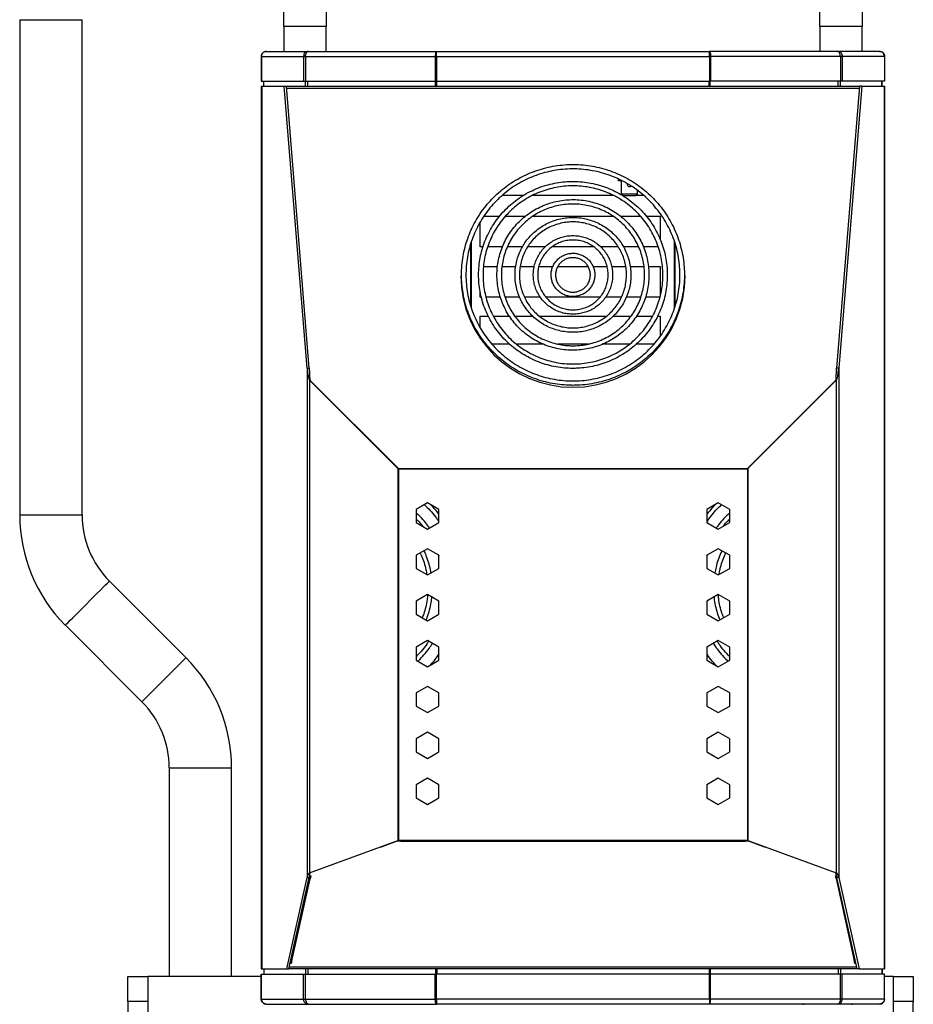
# Model space of a CAD drawing. Header units: millimetres. Extents: x 22 to 1954, y -1449 to 528.
# Tile 3 of 16: x 62 to 420, y -598 to -203. Entities that reach past the tile are written whole.
import ezdxf

# ---------------------------------------------------------------- set-up
doc = ezdxf.new("R2010")
doc.units = ezdxf.units.MM

msp = doc.modelspace()

# ---------------------------------------------------------------- linework, layer by layer
at = {"color": 7, "linetype": 'Continuous', "lineweight": 25}
for p, q in [((167.55, -206.17), (167.55, -175.68)), ((184.55, -175.68), (184.55, -206.17)), ((382.55, -206.17), (382.55, -175.68)), ((399.55, -175.68), (399.55, -206.17)), ((61.66, -203.47), (61.66, -402.05)), ((86.66, -402.05), (86.66, -203.47)), ((167.55, -206.17), (167.55, -216.17)), ((184.55, -206.17), (167.55, -206.17)), ((184.55, -216.17), (184.55, -206.17)), ((382.55, -206.17), (382.55, -216.17)), ((399.55, -206.17), (382.55, -206.17)), ((399.55, -216.17), (399.55, -206.17)), ((160.55, -216.17), (177.3, -216.17)), ((177.3, -216.17), (228.87, -216.17)), ((228.87, -216.17), (338.23, -216.17)), ((389.8, -216.17), (338.23, -216.17)), ((406.55, -216.17), (389.8, -216.17)), ((158.55, -218.17), (158.55, -228.17)), ((158.62, -218.17), (175.54, -218.17)), ((158.62, -218.17), (158.62, -228.17)), ((175.54, -218.17), (176.26, -218.17)), ((175.54, -218.17), (175.54, -228.17)), ((176.26, -218.17), (176.26, -228.17)), ((176.26, -218.17), (228.35, -218.17)), ((228.35, -218.17), (228.66, -218.17)), ((228.35, -218.17), (228.35, -228.17)), ((228.63, -217.67), (228.8, -217.67)), ((228.66, -218.17), (228.66, -228.17)), ((228.76, -218.17), (338.34, -218.17)), ((228.76, -218.17), (228.76, -228.17)), ((338.47, -217.67), (338.3, -217.67)), ((338.34, -218.17), (338.34, -228.17)), ((338.75, -218.17), (338.44, -218.17)), ((338.44, -218.17), (338.44, -228.17)), ((390.85, -218.17), (338.75, -218.17)), ((338.75, -218.17), (338.75, -228.17)), ((390.85, -218.17), (390.85, -228.17)), ((391.56, -218.17), (390.85, -218.17)), ((408.49, -218.17), (391.56, -218.17)), ((391.56, -218.17), (391.56, -228.17)), ((408.49, -218.17), (408.49, -228.17)), ((408.55, -218.17), (408.55, -228.17)), ((158.55, -228.17), (158.62, -228.17)), ((158.62, -228.17), (175.54, -228.17)), ((159.55, -230.07), (159.55, -228.17)), ((175.54, -228.17), (176.26, -228.17)), ((176.26, -228.17), (228.35, -228.17)), ((228.35, -228.17), (228.66, -228.17)), ((228.76, -228.17), (338.34, -228.17)), ((338.75, -228.17), (338.44, -228.17)), ((390.85, -228.17), (338.75, -228.17)), ((391.56, -228.17), (390.85, -228.17)), ((408.49, -228.17), (391.56, -228.17)), ((407.55, -230.07), (407.55, -228.17)), ((408.55, -228.17), (408.49, -228.17)), ((158.55, -230.07), (158.55, -584.07)), ((158.55, -230.07), (158.74, -230.07)), ((158.74, -230.07), (158.74, -584.07)), ((158.74, -230.07), (167.76, -230.07)), ((176.94, -343.16), (167.76, -230.07)), ((167.76, -230.07), (168.63, -230.07)), ((168.63, -230.07), (398.47, -230.07)), ((177.8, -343.16), (168.63, -230.07)), ((398.47, -230.07), (389.3, -343.16)), ((399.34, -230.07), (390.16, -343.16)), ((399.34, -230.07), (398.47, -230.07)), ((399.34, -230.07), (408.36, -230.07)), ((408.36, -230.07), (408.36, -584.07)), ((408.36, -230.07), (408.55, -230.07)), ((408.55, -230.07), (408.55, -584.07)), ((301.75, -268.07), (301.75, -267.34)), ((303.08, -268.07), (301.75, -268.07)), ((303.08, -273.27), (303.08, -267.99)), ((305.3, -269.47), (305.33, -269.22)), ((309.43, -273.27), (309.43, -271.93)), ((263.68, -273.92), (255.22, -273.92)), ((299.78, -273.92), (267.33, -273.92)), ((303.08, -273.27), (309.43, -273.27)), ((303.08, -273.27), (303.88, -274.07)), ((303.72, -273.92), (303.4, -273.92)), ((308.63, -274.07), (303.88, -274.07)), ((308.63, -274.07), (309.43, -273.27)), ((311.87, -273.92), (308.78, -273.92)), ((247.86, -282.26), (254.15, -282.26)), ((256.44, -282.26), (264.48, -282.26)), ((267.53, -282.26), (299.6, -282.26)), ((302.58, -282.26), (310.65, -282.26)), ((312.99, -282.26), (318.55, -282.26)), ((318.55, -282.26), (318.55, -291.57)), ((246.34, -294.49), (246.34, -284.65)), ((247.5, -294.49), (246.34, -294.49)), ((255.29, -294.49), (249.37, -294.49)), ((263.35, -294.49), (257.26, -294.49)), ((272.49, -294.49), (265.39, -294.49)), ((291.82, -294.49), (275.28, -294.49)), ((301.68, -294.49), (294.6, -294.49)), ((309.84, -294.49), (303.76, -294.49)), ((317.72, -294.49), (311.77, -294.49)), ((247.67, -302.47), (253.29, -302.47)), ((255.09, -302.47), (260.59, -302.47)), ((262.39, -302.47), (268.03, -302.47)), ((269.86, -302.47), (275.48, -302.47)), ((277.47, -302.47), (289.63, -302.47)), ((291.61, -302.47), (297.24, -302.47)), ((299.09, -302.47), (304.75, -302.47)), ((306.52, -302.47), (312.02, -302.47)), ((313.84, -302.47), (318.55, -302.47)), ((318.55, -302.47), (318.55, -313.51)), ((246.34, -314.7), (246.34, -312.62)), ((246.82, -314.7), (246.34, -314.7)), ((254.46, -314.7), (248.66, -314.7)), ((262.15, -314.7), (256.33, -314.7)), ((270.44, -314.7), (264.08, -314.7)), ((294.41, -314.7), (272.69, -314.7)), ((303.02, -314.7), (296.64, -314.7)), ((310.77, -314.7), (304.94, -314.7)), ((318.55, -314.7), (312.67, -314.7)), ((318.55, -313.51), (318.55, -314.27)), ((246.34, -322.29), (249.56, -322.29)), ((246.34, -326.93), (246.34, -322.29)), ((251.58, -322.29), (258.06, -322.29)), ((260.22, -322.29), (267.37, -322.29)), ((270.03, -322.29), (297.03, -322.29)), ((299.76, -322.29), (306.89, -322.29)), ((309.05, -322.29), (315.54, -322.29)), ((317.5, -322.29), (318.55, -322.29)), ((318.55, -322.29), (318.55, -330.34)), ((246.34, -331.25), (246.34, -330.27)), ((248.55, -333.51), (248, -333.51)), ((248.73, -333.51), (248.55, -333.51)), ((258.09, -333.51), (251.06, -333.51)), ((271.51, -333.51), (260.85, -333.51)), ((289.75, -333.51), (277.39, -333.51)), ((306.24, -333.51), (295.55, -333.51)), ((316.05, -333.51), (308.98, -333.51)), ((318.55, -333.31), (318.55, -333.51)), ((176.94, -343.16), (176.94, -547.36)), ((176.94, -343.16), (177.8, -343.16)), ((390.16, -343.16), (389.3, -343.16)), ((390.16, -343.16), (390.16, -547.36)), ((213.38, -383.47), (177.95, -348.04)), ((177.95, -348.04), (178.09, -348.04)), ((177.95, -348.04), (177.95, -545.57)), ((213.52, -383.47), (178.09, -348.04)), ((389.01, -348.04), (353.58, -383.47)), ((389.15, -348.04), (353.72, -383.47)), ((389.15, -348.04), (389.01, -348.04)), ((389.15, -348.04), (389.15, -545.57)), ((213.38, -383.47), (213.38, -532.6)), ((213.38, -383.47), (213.52, -383.47)), ((213.56, -383.56), (353.54, -383.56)), ((213.58, -383.57), (213.58, -532.57)), ((353.52, -383.57), (213.58, -383.57)), ((353.52, -383.57), (353.52, -532.57)), ((353.72, -383.47), (353.58, -383.47)), ((353.72, -383.47), (353.72, -532.6)), ((225.25, -397.21), (220.7, -399.84)), ((229.8, -399.84), (225.25, -397.21)), ((341.85, -397.21), (337.3, -399.84)), ((346.4, -399.84), (341.85, -397.21)), ((220.7, -399.84), (220.7, -405.1)), ((229.8, -405.1), (229.8, -399.84)), ((337.3, -399.84), (337.3, -405.1)), ((346.4, -405.1), (346.4, -399.84)), ((220.7, -405.1), (225.25, -407.72)), ((225.25, -407.72), (229.8, -405.1)), ((337.3, -405.1), (341.85, -407.72)), ((341.85, -407.72), (346.4, -405.1)), ((225.25, -415.61), (220.7, -418.24)), ((220.7, -418.24), (220.7, -423.5)), ((229.8, -418.24), (225.25, -415.61)), ((229.8, -423.5), (229.8, -418.24)), ((341.85, -415.61), (337.3, -418.24)), ((337.3, -418.64), (337.48, -418.14)), ((337.3, -418.24), (337.3, -423.5)), ((346.4, -418.24), (341.85, -415.61)), ((346.4, -423.5), (346.4, -418.24)), ((220.7, -423.5), (225.25, -426.12)), ((225.25, -426.12), (229.8, -423.5)), ((337.3, -423.5), (341.85, -426.12)), ((341.85, -426.12), (346.4, -423.5)), ((128.36, -459.27), (97.65, -428.56)), ((225.25, -434.01), (220.7, -436.64)), ((229.8, -436.64), (225.25, -434.01)), ((341.85, -434.01), (337.3, -436.64)), ((346.4, -436.64), (341.85, -434.01)), ((220.7, -436.64), (220.7, -441.9)), ((229.8, -441.9), (229.8, -436.64)), ((337.3, -436.64), (337.3, -441.9)), ((346.4, -441.9), (346.4, -436.64)), ((220.7, -441.9), (225.25, -444.52)), ((225.25, -444.52), (229.8, -441.9)), ((337.3, -441.9), (341.85, -444.52)), ((341.85, -444.52), (346.4, -441.9)), ((79.97, -446.24), (110.68, -476.95)), ((225.25, -452.41), (220.7, -455.04)), ((229.8, -455.04), (225.25, -452.41)), ((341.85, -452.41), (337.3, -455.04)), ((346.4, -455.04), (341.85, -452.41)), ((220.7, -455.04), (220.7, -460.3)), ((229.8, -460.3), (229.8, -455.04)), ((337.3, -455.04), (337.3, -460.3)), ((346.4, -460.3), (346.4, -455.04)), ((220.7, -460.3), (225.25, -462.92)), ((225.25, -462.92), (229.8, -460.3)), ((337.3, -460.3), (341.85, -462.92)), ((341.85, -462.92), (346.4, -460.3)), ((225.25, -470.81), (220.7, -473.44)), ((220.7, -473.44), (220.7, -478.7)), ((229.8, -473.44), (225.25, -470.81)), ((229.8, -478.7), (229.8, -473.44)), ((341.85, -470.81), (337.3, -473.44)), ((337.3, -473.44), (337.3, -478.7)), ((346.4, -473.44), (341.85, -470.81)), ((346.4, -478.7), (346.4, -473.44)), ((220.7, -478.7), (225.25, -481.32)), ((225.25, -481.32), (229.8, -478.7)), ((337.3, -478.7), (341.85, -481.32)), ((341.85, -481.32), (346.4, -478.7)), ((225.25, -489.21), (220.7, -491.84)), ((229.8, -491.84), (225.25, -489.21)), ((341.85, -489.21), (337.3, -491.84)), ((346.4, -491.84), (341.85, -489.21)), ((220.7, -491.84), (220.7, -497.1)), ((229.8, -497.1), (229.8, -491.84)), ((337.3, -491.84), (337.3, -497.1)), ((346.4, -497.1), (346.4, -491.84)), ((220.7, -497.1), (225.25, -499.72)), ((225.25, -499.72), (229.8, -497.1)), ((337.3, -497.1), (341.85, -499.72)), ((341.85, -499.72), (346.4, -497.1)), ((121.66, -503.47), (121.66, -587.17)), ((146.66, -587.17), (146.66, -503.47)), ((225.25, -507.61), (220.7, -510.24)), ((229.8, -510.24), (225.25, -507.61)), ((341.85, -507.61), (337.3, -510.24)), ((346.4, -510.24), (341.85, -507.61)), ((220.7, -510.24), (220.7, -515.5)), ((229.8, -515.5), (229.8, -510.24)), ((337.3, -510.24), (337.3, -515.5)), ((346.4, -515.5), (346.4, -510.24)), ((220.7, -515.5), (225.25, -518.12)), ((225.25, -518.12), (229.8, -515.5)), ((337.3, -515.5), (341.85, -518.12)), ((341.85, -518.12), (346.4, -515.5)), ((177.95, -545.57), (213.38, -532.6)), ((212.82, -532.91), (212.8, -532.86)), ((212.81, -532.86), (213.52, -532.6)), ((212.82, -532.91), (212.82, -532.86)), ((214.55, -532.91), (212.82, -532.91)), ((213.38, -532.6), (213.52, -532.6)), ((353.52, -532.57), (213.58, -532.57)), ((214.55, -532.91), (214.55, -532.55)), ((214.55, -532.91), (352.55, -532.91)), ((352.55, -532.91), (352.55, -532.55)), ((354.28, -532.91), (352.55, -532.91)), ((353.72, -532.6), (353.58, -532.6)), ((353.58, -532.6), (354.29, -532.86)), ((353.72, -532.6), (389.15, -545.57)), ((354.3, -532.86), (354.28, -532.91)), ((354.28, -532.91), (354.28, -532.86)), ((168.8, -584.07), (176.94, -547.36)), ((169.67, -584.07), (177.8, -547.36)), ((170.85, -580.8), (178.14, -547.89)), ((176.94, -547.36), (177.8, -547.36)), ((178.14, -547.53), (177.81, -547.24)), ((177.86, -546.65), (178.4, -546.75)), ((177.95, -545.57), (178.09, -545.57)), ((178.32, -546.73), (178.14, -547.53)), ((178.4, -546.75), (178.14, -547.89)), ((178.14, -547.89), (178.14, -547.53)), ((388.83, -546.72), (389.24, -546.65)), ((389.09, -547.87), (388.83, -546.72)), ((389.09, -547.51), (388.91, -546.71)), ((389.15, -545.57), (389.02, -545.57)), ((389.3, -547.33), (389.09, -547.51)), ((389.09, -547.87), (389.09, -547.51)), ((389.09, -547.87), (396.38, -580.78)), ((390.16, -547.36), (389.3, -547.36)), ((389.3, -547.36), (397.43, -584.07)), ((390.16, -547.36), (398.3, -584.07)), ((158.55, -584.07), (158.74, -584.07)), ((158.74, -584.07), (168.8, -584.07)), ((159.55, -584.07), (159.55, -586.17)), ((168.8, -584.07), (169.67, -584.07)), ((397.43, -584.07), (169.67, -584.07)), ((170.6, -581.95), (170.16, -581.86)), ((170.6, -581.59), (170.23, -581.52)), ((170.77, -580.79), (170.6, -581.59)), ((170.85, -580.8), (170.6, -581.95)), ((170.6, -581.59), (170.6, -581.95)), ((396.63, -581.92), (396.38, -580.78)), ((396.63, -581.56), (396.46, -580.76)), ((396.87, -581.52), (396.63, -581.56)), ((396.63, -581.56), (396.63, -581.92)), ((396.94, -581.86), (396.63, -581.92)), ((398.3, -584.07), (397.43, -584.07)), ((398.3, -584.07), (408.36, -584.07)), ((407.55, -584.07), (407.55, -586.17)), ((408.36, -584.07), (408.55, -584.07)), ((105.05, -587.17), (113.05, -587.17)), ((105.05, -597.17), (105.05, -587.17)), ((113.05, -587.17), (113.05, -597.17)), ((158.55, -587.17), (113.05, -587.17)), ((158.55, -586.17), (158.62, -586.17)), ((158.55, -596.17), (158.55, -586.17)), ((158.62, -596.17), (158.62, -586.17)), ((158.62, -586.17), (175.54, -586.17)), ((175.54, -586.17), (176.26, -586.17)), ((175.54, -596.17), (175.54, -586.17)), ((176.26, -596.17), (176.26, -586.17)), ((176.26, -586.17), (228.35, -586.17)), ((228.35, -596.17), (228.35, -586.17)), ((228.35, -586.17), (228.66, -586.17)), ((228.66, -596.17), (228.66, -586.17)), ((338.34, -586.17), (228.76, -586.17)), ((228.76, -596.17), (228.76, -586.17)), ((338.34, -596.17), (338.34, -586.17)), ((338.44, -596.17), (338.44, -586.17)), ((338.75, -586.17), (338.44, -586.17)), ((390.85, -586.17), (338.75, -586.17)), ((338.75, -596.17), (338.75, -586.17)), ((390.85, -596.17), (390.85, -586.17)), ((391.56, -586.17), (390.85, -586.17)), ((391.56, -596.17), (391.56, -586.17)), ((408.49, -586.17), (391.56, -586.17)), ((408.49, -596.17), (408.49, -586.17)), ((408.55, -586.17), (408.49, -586.17)), ((408.55, -596.17), (408.55, -586.17)), ((412.05, -587.17), (408.55, -587.17)), ((412.05, -587.17), (420.05, -587.17)), ((412.05, -597.17), (412.05, -587.17)), ((420.05, -587.17), (420.05, -597.17)), ((113.05, -597.17), (105.05, -597.17)), ((105.05, -597.17), (105.05, -606.47)), ((113.05, -597.17), (113.05, -609.47)), ((158.62, -596.17), (175.54, -596.17)), ((160.55, -598.17), (177.3, -598.17)), ((171.55, -598.42), (171.55, -598.17)), ((175.54, -596.17), (176.26, -596.17)), ((176.26, -596.17), (228.35, -596.17)), ((177.3, -598.17), (228.87, -598.17)), ((191.05, -598.17), (191.05, -598.42)), ((228.35, -596.17), (228.66, -596.17)), ((228.63, -596.67), (228.8, -596.67)), ((338.34, -596.17), (228.76, -596.17)), ((338.23, -598.17), (228.87, -598.17)), ((389.8, -598.17), (338.23, -598.17)), ((338.47, -596.67), (338.3, -596.67)), ((338.75, -596.17), (338.44, -596.17)), ((390.85, -596.17), (338.75, -596.17)), ((376.05, -598.42), (376.05, -598.17)), ((406.55, -598.17), (389.8, -598.17)), ((391.56, -596.17), (390.85, -596.17)), ((408.49, -596.17), (391.56, -596.17)), ((395.55, -598.17), (395.55, -598.42)), ((420.05, -597.17), (412.05, -597.17)), ((412.05, -637.17), (412.05, -597.17)), ((420.05, -637.17), (420.05, -597.17))]:
    msp.add_line(p, q, dxfattribs=at)
at = {"color": 8, "linetype": 'Continuous', "lineweight": 25}
for p, q in [((61.66, -203.47), (86.66, -203.47)), ((159.62, -230.07), (159.62, -228.17)), ((176.29, -230.07), (176.29, -228.17)), ((177.19, -230.07), (177.19, -228.17)), ((228.49, -230.07), (228.49, -228.17)), ((228.92, -230.07), (228.92, -228.17)), ((338.18, -230.07), (338.18, -228.17)), ((338.61, -230.07), (338.61, -228.17)), ((389.91, -230.07), (389.91, -228.17)), ((390.81, -230.07), (390.81, -228.17)), ((407.48, -230.07), (407.48, -228.17)), ((168.7, -230.93), (398.4, -230.93)), ((242.6, -288.14), (242.6, -287.86)), ((242.8, -287.7), (242.8, -287.43)), ((324.31, -287.66), (324.31, -287.43)), ((324.51, -288.07), (324.51, -287.86)), ((242.6, -318.43), (242.6, -293.18)), ((242.8, -319.11), (242.8, -292.58)), ((324.31, -319.1), (324.31, -292.56)), ((324.51, -318.5), (324.51, -293.13)), ((242.6, -324.66), (242.6, -323.46)), ((324.51, -324.66), (324.51, -323.48)), ((242.8, -325.08), (242.8, -323.9)), ((324.31, -325.08), (324.31, -323.96)), ((61.66, -402.05), (86.66, -402.05)), ((121.66, -503.47), (146.66, -503.47)), ((206.43, -535.2), (212.82, -532.91)), ((354.28, -532.91), (360.67, -535.2)), ((177.77, -547.53), (178.14, -547.53)), ((389.33, -547.51), (389.09, -547.51)), ((159.62, -584.07), (159.62, -586.17)), ((397.29, -583.43), (169.81, -583.43)), ((176.29, -584.07), (176.29, -586.17)), ((177.19, -584.07), (177.19, -586.17)), ((228.49, -584.07), (228.49, -586.17)), ((228.92, -584.07), (228.92, -586.17)), ((338.18, -584.07), (338.18, -586.17)), ((338.61, -584.07), (338.61, -586.17)), ((389.91, -584.07), (389.91, -586.17)), ((390.81, -584.07), (390.81, -586.17)), ((407.48, -584.07), (407.48, -586.17))]:
    msp.add_line(p, q, dxfattribs=at)
at = {"color": 8, "linetype": 'Continuous', "lineweight": 25, "flags": 128}
for points in [[(79.97, -446.24), (80.1, -446.11), (80.47, -445.74), (81.09, -445.12), (81.93, -444.28), (82.97, -443.24), (84.17, -442.04), (85.51, -440.7), (86.95, -439.26), (88.43, -437.78), (89.93, -436.28), (91.4, -434.81), (92.79, -433.42), (94.06, -432.15), (95.19, -431.02), (96.13, -430.08), (96.86, -429.35), (97.36, -428.85), (97.61, -428.6), (97.65, -428.56)], [(110.68, -476.95), (110.81, -476.82), (111.18, -476.45), (111.8, -475.83), (112.64, -474.99), (113.68, -473.95), (114.88, -472.75), (116.22, -471.41), (117.66, -469.97), (119.14, -468.49), (120.64, -466.99), (122.11, -465.52), (123.5, -464.13), (124.77, -462.86), (125.9, -461.73), (126.84, -460.79), (127.57, -460.06), (128.07, -459.56), (128.33, -459.31), (128.36, -459.27)]]:
    msp.add_lwpolyline(points, dxfattribs=at)
at = {"color": 7, "linetype": 'Continuous', "lineweight": 25}
for centre, radius, start, end in [((306.25, -269.47), 0.95, 180, 312.7076), ((283.55, -305.85), 45, 180.4357, 359.5643), ((124.16, -402.05), 62.5, 180, 225), ((124.16, -402.05), 37.5, 180, 225), ((84.16, -503.47), 62.5, 0, 45), ((84.16, -503.47), 37.5, 0, 45), ((178.65, -545.23), 2.71, 249.7054, 259.1972), ((388.56, -545.12), 2.8, 280.9028, 287.3703), ((171.36, -578.14), 2.71, 249.7063, 259.1958), ((395.85, -578.03), 2.8, 280.9005, 287.3707)]:
    msp.add_arc(centre, radius, start, end, dxfattribs=at)
for centre, major_axis, ratio, start_param, end_param in [((178.15, -338.18), (0, 9.96), 0.140541, 2.094395, 3.001966), ((178.15, -338.18), (0, 9.96), 0.040155, 2.094395, 3.001966), ((388.95, -338.18), (0, 9.96), 0.040155, 3.281219, 4.18879), ((388.95, -338.18), (0, 9.96), 0.140541, 3.281219, 4.18879), ((213.58, -373.61), (0, 9.96), 0.140541, 3.001966, 3.141593), ((213.58, -373.61), (0, 9.96), 0.040155, 3.001966, 3.141593), ((353.52, -373.61), (0, 9.96), 0.140541, 3.141593, 3.281219), ((353.52, -373.61), (0, 9.96), 0.040155, 3.141593, 3.281219), ((213.58, -536.22), (0, 3.65), 0.383864, 0, 0.139626), ((213.58, -536.22), (0, 3.65), 0.109675, 0, 0.139626), ((353.52, -536.22), (0, 3.65), 0.383864, 6.143559, 6.283185), ((353.52, -536.22), (0, 3.65), 0.109675, 6.143559, 6.283185), ((178.15, -549.19), (0, 3.65), 0.383864, 0.139626, 1.047198), ((178.15, -549.19), (0, 3.65), 0.109675, 0.139626, 1.047198), ((388.95, -549.19), (0, 3.65), 0.109675, 5.235988, 6.143559), ((388.95, -549.19), (0, 3.65), 0.383864, 5.235988, 6.143559)]:
    msp.add_ellipse(centre, major_axis=major_axis, ratio=ratio, start_param=start_param, end_param=end_param, dxfattribs=at)
for points, knots in [([(160.55, -216.17), (160.29, -216.2), (159.76, -216.26), (159.1, -216.72), (158.64, -217.38), (158.58, -217.91), (158.55, -218.17)], [0, 0, 0, 0, 0.249998, 0.5, 0.749999, 1, 1, 1, 1]), ([(158.62, -218.17), (158.65, -217.91), (158.71, -217.38), (159.16, -216.72), (159.79, -216.26), (160.3, -216.2), (160.55, -216.17)], [0, 0, 0, 0, 0.250001, 0.5, 0.750001, 1, 1, 1, 1]), ([(177.3, -216.17), (177.07, -216.2), (176.59, -216.26), (176, -216.72), (175.59, -217.38), (175.56, -217.91), (175.54, -218.17)], [0, 0, 0, 0, 0.25, 0.500001, 0.75, 1, 1, 1, 1]), ([(176.26, -218.17), (176.3, -217.91), (176.39, -217.38), (176.64, -216.72), (176.95, -216.26), (177.19, -216.2), (177.3, -216.17)], [0, 0, 0, 0, 0.25, 0.499999, 0.75, 1, 1, 1, 1]), ([(228.87, -216.17), (228.8, -216.2), (228.65, -216.26), (228.47, -216.72), (228.35, -217.38), (228.35, -217.91), (228.35, -218.17)], [0, 0, 0, 0, 0.249999, 0.5, 0.749999, 1, 1, 1, 1]), ([(228.76, -218.17), (228.77, -217.91), (228.79, -217.38), (228.81, -216.72), (228.84, -216.26), (228.86, -216.2), (228.87, -216.17)], [0, 0, 0, 0, 0.250001, 0.5, 0.750002, 1, 1, 1, 1]), ([(338.34, -218.17), (338.33, -217.91), (338.31, -217.38), (338.29, -216.72), (338.26, -216.26), (338.24, -216.2), (338.23, -216.17)], [0, 0, 0, 0, 0.250001, 0.5, 0.750002, 1, 1, 1, 1]), ([(338.23, -216.17), (338.31, -216.2), (338.45, -216.26), (338.63, -216.72), (338.75, -217.38), (338.75, -217.91), (338.75, -218.17)], [0, 0, 0, 0, 0.249999, 0.5, 0.749999, 1, 1, 1, 1]), ([(390.85, -218.17), (390.8, -217.91), (390.71, -217.38), (390.46, -216.72), (390.15, -216.26), (389.91, -216.2), (389.8, -216.17)], [0, 0, 0, 0, 0.25, 0.499999, 0.75, 1, 1, 1, 1]), ([(389.8, -216.17), (390.03, -216.2), (390.51, -216.26), (391.1, -216.72), (391.51, -217.38), (391.54, -217.91), (391.56, -218.17)], [0, 0, 0, 0, 0.25, 0.500001, 0.75, 1, 1, 1, 1]), ([(408.49, -218.17), (408.45, -217.91), (408.39, -217.38), (407.94, -216.72), (407.31, -216.26), (406.8, -216.2), (406.55, -216.17)], [0, 0, 0, 0, 0.250001, 0.5, 0.750001, 1, 1, 1, 1]), ([(406.55, -216.17), (406.81, -216.2), (407.34, -216.26), (408, -216.72), (408.46, -217.38), (408.52, -217.91), (408.55, -218.17)], [0, 0, 0, 0, 0.249998, 0.5, 0.749999, 1, 1, 1, 1]), ([(283.55, -350.08), (284.22, -350.07), (286.13, -350.04), (289.3, -349.76), (293, -349.13), (296.64, -348.19), (300.19, -346.95), (303.62, -345.42), (306.91, -343.61), (310.04, -341.53), (312.97, -339.21), (315.7, -336.64), (318.2, -333.86), (320.46, -330.87), (322.46, -327.71), (324.18, -324.4), (325.61, -320.96), (326.75, -317.4), (327.58, -313.77), (328.1, -310.08), (328.3, -306.36), (328.19, -302.63), (327.77, -298.93), (327.03, -295.28), (325.98, -291.7), (324.64, -288.22), (323, -284.86), (321.09, -281.65), (318.91, -278.62), (316.48, -275.77), (313.81, -273.14), (310.94, -270.74), (307.87, -268.58), (304.63, -266.69), (301.23, -265.08), (297.72, -263.75), (294.1, -262.72), (290.41, -261.99), (286.67, -261.58), (282.91, -261.48), (279.16, -261.68), (275.43, -262.21), (271.76, -263.04), (268.18, -264.17), (264.7, -265.59), (261.36, -267.3), (258.17, -269.29), (255.17, -271.53), (252.36, -274.01), (249.77, -276.72), (247.43, -279.63), (245.33, -282.73), (243.51, -285.99), (241.97, -289.39), (240.73, -292.9), (239.79, -296.51), (239.15, -300.19), (238.84, -303.9), (238.83, -307.62), (239.14, -311.34), (239.77, -315.01), (240.71, -318.62), (241.95, -322.14), (243.48, -325.54), (245.29, -328.81), (247.38, -331.91), (249.72, -334.82), (252.3, -337.54), (255.1, -340.02), (258.11, -342.27), (261.29, -344.26), (264.63, -345.97), (268.1, -347.41), (271.68, -348.54), (275.35, -349.38), (279.01, -349.9), (281.75, -350.07), (283.25, -350.08), (283.55, -350.08)], [0, 0, 0, 0, 0.007106, 0.020488, 0.033873, 0.047258, 0.060642, 0.074027, 0.087411, 0.100795, 0.114179, 0.127563, 0.140946, 0.154329, 0.167712, 0.181094, 0.194476, 0.207858, 0.221239, 0.23462, 0.248001, 0.261382, 0.274763, 0.288144, 0.301526, 0.314907, 0.328288, 0.34167, 0.355051, 0.368433, 0.381816, 0.395199, 0.408582, 0.421965, 0.435349, 0.448733, 0.462117, 0.475501, 0.488886, 0.502271, 0.515655, 0.52904, 0.542425, 0.55581, 0.569194, 0.582579, 0.595963, 0.609347, 0.622731, 0.636114, 0.649497, 0.66288, 0.676262, 0.689644, 0.703026, 0.716408, 0.729789, 0.74317, 0.756551, 0.769932, 0.783313, 0.796694, 0.810075, 0.823457, 0.836838, 0.85022, 0.863602, 0.876984, 0.890367, 0.90375, 0.917133, 0.930516, 0.9439, 0.957284, 0.970669, 0.984053, 0.996736, 1, 1, 1, 1]), ([(283.55, -348.3), (282.91, -348.29), (281.05, -348.27), (277.96, -347.99), (274.33, -347.36), (270.77, -346.43), (267.3, -345.19), (263.95, -343.67), (260.74, -341.87), (257.7, -339.8), (254.86, -337.48), (252.22, -334.93), (249.81, -332.16), (247.66, -329.2), (245.76, -326.07), (244.15, -322.79), (242.82, -319.39), (241.8, -315.88), (241.08, -312.3), (240.67, -308.67), (240.58, -305.02), (240.8, -301.38), (241.34, -297.77), (242.2, -294.22), (243.35, -290.75), (244.8, -287.39), (246.54, -284.17), (248.54, -281.11), (250.81, -278.23), (253.32, -275.56), (256.05, -273.1), (258.98, -270.89), (262.09, -268.93), (265.36, -267.25), (268.76, -265.85), (272.28, -264.74), (275.87, -263.93), (279.52, -263.44), (283.21, -263.25), (286.89, -263.38), (290.55, -263.82), (294.16, -264.57), (297.69, -265.62), (301.11, -266.96), (304.41, -268.6), (307.55, -270.5), (310.52, -272.67), (313.29, -275.08), (315.84, -277.72), (318.15, -280.56), (320.21, -283.59), (322, -286.78), (323.5, -290.11), (324.71, -293.56), (325.62, -297.1), (326.22, -300.7), (326.5, -304.34), (326.47, -307.99), (326.13, -311.62), (325.46, -315.21), (324.5, -318.73), (323.23, -322.16), (321.66, -325.47), (319.82, -328.63), (317.71, -331.62), (315.35, -334.43), (312.76, -337.02), (309.95, -339.38), (306.94, -341.5), (303.77, -343.35), (300.44, -344.93), (296.99, -346.22), (293.44, -347.21), (289.82, -347.89), (286.51, -348.25), (284.42, -348.28), (283.55, -348.3)], [0, 0, 0, 0, 0.007108, 0.020758, 0.034412, 0.048067, 0.061721, 0.075375, 0.089029, 0.102684, 0.116339, 0.129995, 0.14365, 0.157307, 0.170963, 0.18462, 0.198277, 0.211934, 0.225592, 0.23925, 0.252908, 0.266567, 0.280225, 0.293883, 0.307541, 0.321199, 0.334857, 0.348514, 0.362171, 0.375828, 0.389485, 0.403141, 0.416796, 0.430452, 0.444107, 0.457761, 0.471416, 0.48507, 0.498724, 0.512378, 0.526032, 0.539686, 0.55334, 0.566995, 0.580649, 0.594304, 0.607958, 0.621614, 0.635269, 0.648925, 0.662581, 0.676238, 0.689895, 0.703552, 0.71721, 0.730868, 0.744526, 0.758184, 0.771842, 0.7855, 0.799159, 0.812817, 0.826475, 0.840132, 0.853789, 0.867446, 0.881103, 0.894759, 0.908415, 0.922071, 0.935726, 0.949381, 0.963035, 0.97669, 0.990344, 1, 1, 1, 1]), ([(283.55, -343.29), (284.16, -343.28), (285.93, -343.25), (288.84, -342.97), (292.24, -342.34), (295.57, -341.4), (298.8, -340.17), (301.91, -338.64), (304.86, -336.85), (307.63, -334.79), (310.2, -332.49), (312.55, -329.97), (314.65, -327.25), (316.5, -324.35), (318.07, -321.29), (319.35, -318.11), (320.34, -314.82), (321.02, -311.46), (321.38, -308.05), (321.43, -304.62), (321.16, -301.2), (320.58, -297.82), (319.69, -294.5), (318.5, -291.28), (317.02, -288.18), (315.25, -285.23), (313.23, -282.45), (310.95, -279.87), (308.45, -277.5), (305.74, -275.37), (302.84, -273.49), (299.78, -271.88), (296.59, -270.55), (293.29, -269.52), (289.9, -268.79), (286.47, -268.37), (283.01, -268.27), (279.55, -268.47), (276.13, -268.99), (272.76, -269.81), (269.49, -270.94), (266.34, -272.36), (263.33, -274.05), (260.49, -276.01), (257.84, -278.22), (255.41, -280.66), (253.21, -283.31), (251.26, -286.15), (249.58, -289.15), (248.19, -292.29), (247.09, -295.54), (246.3, -298.88), (245.82, -302.28), (245.65, -305.7), (245.8, -309.13), (246.27, -312.53), (247.04, -315.87), (248.12, -319.13), (249.5, -322.27), (251.16, -325.28), (253.09, -328.13), (255.27, -330.79), (257.69, -333.24), (260.33, -335.47), (263.16, -337.44), (266.16, -339.15), (269.3, -340.59), (272.57, -341.73), (275.93, -342.57), (279.29, -343.1), (281.84, -343.27), (283.24, -343.28), (283.55, -343.29)], [0, 0, 0, 0, 0.007736, 0.022281, 0.036829, 0.051377, 0.065926, 0.080473, 0.095021, 0.109568, 0.124115, 0.138662, 0.153208, 0.167753, 0.182298, 0.196843, 0.211387, 0.225931, 0.240475, 0.255019, 0.269562, 0.284105, 0.298649, 0.313192, 0.327736, 0.34228, 0.356825, 0.37137, 0.385915, 0.400461, 0.415007, 0.429553, 0.4441, 0.458648, 0.473196, 0.487743, 0.502292, 0.51684, 0.531388, 0.545937, 0.560485, 0.575033, 0.589581, 0.604128, 0.618675, 0.633222, 0.647768, 0.662314, 0.676859, 0.691404, 0.705948, 0.720492, 0.735036, 0.74958, 0.764123, 0.778667, 0.79321, 0.807754, 0.822297, 0.836841, 0.851386, 0.86593, 0.880475, 0.895021, 0.909567, 0.924113, 0.93866, 0.953207, 0.967755, 0.982303, 0.996088, 1, 1, 1, 1]), ([(283.55, -341.51), (282.97, -341.5), (281.26, -341.48), (278.43, -341.2), (275.11, -340.57), (271.87, -339.64), (268.72, -338.41), (265.71, -336.89), (262.85, -335.11), (260.18, -333.06), (257.7, -330.78), (255.46, -328.28), (253.46, -325.58), (251.72, -322.71), (250.27, -319.69), (249.1, -316.55), (248.24, -313.32), (247.68, -310.01), (247.44, -306.68), (247.52, -303.33), (247.91, -300.01), (248.61, -296.73), (249.62, -293.54), (250.93, -290.45), (252.52, -287.5), (254.38, -284.71), (256.5, -282.1), (258.86, -279.7), (261.43, -277.53), (264.2, -275.61), (267.13, -273.95), (270.21, -272.57), (273.41, -271.48), (276.69, -270.69), (280.04, -270.21), (283.41, -270.04), (286.79, -270.18), (290.14, -270.64), (293.43, -271.4), (296.63, -272.47), (299.72, -273.82), (302.67, -275.46), (305.45, -277.36), (308.04, -279.51), (310.41, -281.89), (312.55, -284.48), (314.44, -287.26), (316.05, -290.2), (317.38, -293.28), (318.42, -296.46), (319.15, -299.73), (319.56, -303.05), (319.67, -306.4), (319.45, -309.74), (318.92, -313.04), (318.08, -316.28), (316.94, -319.43), (315.51, -322.47), (313.8, -325.35), (311.82, -328.06), (309.59, -330.58), (307.14, -332.88), (304.48, -334.95), (301.63, -336.76), (298.63, -338.3), (295.5, -339.55), (292.26, -340.51), (288.94, -341.16), (286.03, -341.47), (284.23, -341.5), (283.55, -341.51)], [0, 0, 0, 0, 0.007738, 0.02263, 0.037526, 0.052422, 0.067318, 0.082214, 0.097111, 0.112008, 0.126905, 0.141803, 0.156702, 0.171601, 0.186501, 0.201401, 0.216301, 0.231202, 0.246103, 0.261005, 0.275906, 0.290807, 0.305709, 0.32061, 0.335511, 0.350411, 0.365311, 0.38021, 0.395109, 0.410008, 0.424905, 0.439803, 0.4547, 0.469596, 0.484493, 0.499389, 0.514285, 0.529181, 0.544077, 0.558973, 0.573869, 0.588765, 0.603662, 0.618559, 0.633457, 0.648355, 0.663254, 0.678153, 0.693053, 0.707953, 0.722854, 0.737755, 0.752656, 0.767558, 0.782459, 0.797361, 0.812262, 0.827163, 0.842063, 0.856964, 0.871863, 0.886762, 0.901661, 0.916559, 0.931457, 0.946354, 0.961251, 0.976148, 0.991044, 1, 1, 1, 1]), ([(283.55, -335.99), (284.1, -335.98), (285.69, -335.96), (288.3, -335.67), (291.34, -335.04), (294.3, -334.11), (297.15, -332.88), (299.86, -331.37), (302.4, -329.59), (304.75, -327.57), (306.87, -325.32), (308.75, -322.87), (310.38, -320.25), (311.72, -317.47), (312.77, -314.57), (313.52, -311.58), (313.96, -308.54), (314.08, -305.46), (313.89, -302.39), (313.38, -299.35), (312.56, -296.38), (311.45, -293.5), (310.04, -290.76), (308.36, -288.17), (306.42, -285.76), (304.25, -283.56), (301.86, -281.59), (299.28, -279.88), (296.53, -278.43), (293.66, -277.26), (290.68, -276.39), (287.62, -275.83), (284.52, -275.57), (281.41, -275.63), (278.33, -276), (275.3, -276.68), (272.35, -277.66), (269.52, -278.94), (266.83, -280.49), (264.32, -282.31), (262.01, -284.36), (259.92, -286.65), (258.08, -289.12), (256.5, -291.78), (255.2, -294.57), (254.19, -297.49), (253.49, -300.49), (253.1, -303.54), (253.03, -306.62), (253.27, -309.69), (253.83, -312.72), (254.69, -315.68), (255.85, -318.53), (257.3, -321.25), (259.03, -323.82), (261, -326.19), (263.21, -328.36), (265.63, -330.29), (268.24, -331.97), (271.01, -333.37), (273.9, -334.49), (276.9, -335.32), (279.91, -335.82), (282.14, -335.98), (283.33, -335.99), (283.55, -335.99)], [0, 0, 0, 0, 0.0086431, 0.0248516, 0.041065, 0.0572783, 0.0734914, 0.0897041, 0.1059163, 0.1221279, 0.1383389, 0.1545492, 0.1707589, 0.1869678, 0.2031761, 0.2193838, 0.235591, 0.2517979, 0.2680047, 0.2842112, 0.3004179, 0.3166247, 0.3328319, 0.3490395, 0.3652478, 0.3814566, 0.3976661, 0.4138763, 0.4300872, 0.4462987, 0.4625109, 0.4787235, 0.4949365, 0.5111498, 0.5273633, 0.5435767, 0.55979, 0.576003, 0.5922156, 0.6084278, 0.6246393, 0.6408502, 0.6570604, 0.6732699, 0.6894787, 0.7056869, 0.7218945, 0.7381017, 0.7543086, 0.7705153, 0.7867219, 0.8029286, 0.8191354, 0.8353427, 0.8515504, 0.8677587, 0.8839677, 0.9001773, 0.9163876, 0.9325986, 0.9488102, 0.9650224, 0.9812351, 0.9965981, 1, 1, 1, 1]), ([(283.55, -334.21), (283.03, -334.21), (281.51, -334.18), (278.99, -333.9), (276.04, -333.28), (273.18, -332.35), (270.43, -331.13), (267.82, -329.63), (265.38, -327.87), (263.15, -325.86), (261.14, -323.63), (259.37, -321.21), (257.88, -318.62), (256.66, -315.89), (255.74, -313.04), (255.13, -310.12), (254.83, -307.15), (254.84, -304.16), (255.18, -301.19), (255.82, -298.28), (256.77, -295.44), (258.01, -292.72), (259.54, -290.14), (261.33, -287.74), (263.36, -285.53), (265.61, -283.55), (268.07, -281.81), (270.69, -280.34), (273.46, -279.15), (276.33, -278.25), (279.29, -277.65), (282.29, -277.36), (285.31, -277.39), (288.3, -277.73), (291.25, -278.37), (294.11, -279.32), (296.85, -280.56), (299.45, -282.08), (301.87, -283.86), (304.09, -285.88), (306.08, -288.12), (307.83, -290.55), (309.31, -293.15), (310.51, -295.89), (311.41, -298.74), (312, -301.67), (312.28, -304.65), (312.25, -307.63), (311.89, -310.6), (311.23, -313.51), (310.26, -316.34), (309, -319.05), (307.46, -321.62), (305.65, -324.01), (303.6, -326.2), (301.33, -328.17), (298.87, -329.89), (296.24, -331.35), (293.46, -332.52), (290.58, -333.4), (287.62, -333.98), (285.26, -334.2), (283.91, -334.21), (283.55, -334.21)], [0, 0, 0, 0, 0.008646, 0.025339, 0.042038, 0.058737, 0.075436, 0.092135, 0.108835, 0.125536, 0.142238, 0.15894, 0.175643, 0.192347, 0.209052, 0.225757, 0.242463, 0.25917, 0.275877, 0.292583, 0.30929, 0.325996, 0.342701, 0.359406, 0.37611, 0.392813, 0.409516, 0.426217, 0.442918, 0.459619, 0.476318, 0.493017, 0.509716, 0.526415, 0.543114, 0.559813, 0.576512, 0.593211, 0.609911, 0.626612, 0.643314, 0.660016, 0.676719, 0.693424, 0.710128, 0.726834, 0.74354, 0.760246, 0.776953, 0.79366, 0.810366, 0.827072, 0.843778, 0.860482, 0.877186, 0.89389, 0.910592, 0.927294, 0.943994, 0.960695, 0.977394, 0.994093, 1, 1, 1, 1]), ([(283.55, -328.82), (284.03, -328.81), (285.42, -328.79), (287.7, -328.5), (290.34, -327.88), (292.89, -326.94), (295.31, -325.72), (297.57, -324.23), (299.64, -322.49), (301.49, -320.52), (303.1, -318.35), (304.44, -316.01), (305.5, -313.53), (306.26, -310.95), (306.71, -308.3), (306.84, -305.61), (306.66, -302.93), (306.17, -300.28), (305.37, -297.71), (304.27, -295.25), (302.89, -292.93), (301.24, -290.79), (299.36, -288.85), (297.26, -287.15), (294.98, -285.69), (292.54, -284.51), (289.98, -283.62), (287.33, -283.03), (284.62, -282.75), (281.91, -282.78), (279.22, -283.13), (276.58, -283.78), (274.04, -284.74), (271.63, -285.98), (269.38, -287.48), (267.33, -289.24), (265.49, -291.23), (263.9, -293.41), (262.58, -295.76), (261.54, -298.24), (260.8, -300.83), (260.37, -303.49), (260.26, -306.18), (260.46, -308.86), (260.98, -311.5), (261.8, -314.07), (262.92, -316.52), (264.32, -318.82), (265.98, -320.95), (267.88, -322.87), (269.99, -324.56), (272.29, -326), (274.74, -327.16), (277.31, -328.03), (279.96, -328.6), (282.06, -328.81), (283.26, -328.82), (283.55, -328.82)], [0, 0, 0, 0, 0.00994, 0.028504, 0.047076, 0.065647, 0.084218, 0.102788, 0.121358, 0.139926, 0.158493, 0.177059, 0.195623, 0.214187, 0.232749, 0.251311, 0.269873, 0.288434, 0.306996, 0.325557, 0.34412, 0.362683, 0.381247, 0.399813, 0.41838, 0.436947, 0.455516, 0.474086, 0.492657, 0.511228, 0.5298, 0.548372, 0.566943, 0.585514, 0.604084, 0.622653, 0.641221, 0.659788, 0.678354, 0.696918, 0.715482, 0.734044, 0.752606, 0.771168, 0.789729, 0.80829, 0.826852, 0.845415, 0.863978, 0.882542, 0.901108, 0.919675, 0.938243, 0.956812, 0.975382, 0.993952, 1, 1, 1, 1]), ([(283.55, -327.05), (283.1, -327.04), (281.79, -327.01), (279.62, -326.74), (277.09, -326.11), (274.65, -325.19), (272.34, -323.98), (270.2, -322.5), (268.26, -320.78), (266.54, -318.84), (265.07, -316.7), (263.87, -314.41), (262.96, -311.99), (262.36, -309.47), (262.06, -306.91), (262.09, -304.32), (262.43, -301.76), (263.07, -299.26), (264.03, -296.85), (265.26, -294.58), (266.77, -292.47), (268.53, -290.56), (270.5, -288.87), (272.67, -287.43), (275, -286.26), (277.45, -285.38), (279.99, -284.8), (282.59, -284.52), (285.2, -284.57), (287.78, -284.92), (290.3, -285.58), (292.73, -286.54), (295.02, -287.78), (297.14, -289.29), (299.06, -291.03), (300.75, -293), (302.19, -295.16), (303.35, -297.47), (304.23, -299.9), (304.79, -302.42), (305.05, -304.99), (304.99, -307.58), (304.62, -310.13), (303.93, -312.63), (302.95, -315.02), (301.68, -317.28), (300.14, -319.37), (298.36, -321.25), (296.36, -322.91), (294.17, -324.32), (291.83, -325.46), (289.36, -326.31), (286.81, -326.85), (284.86, -327.03), (283.77, -327.04), (283.55, -327.05)], [0, 0, 0, 0, 0.009945, 0.029247, 0.048559, 0.06787, 0.087182, 0.106495, 0.12581, 0.145125, 0.164442, 0.183761, 0.203081, 0.222402, 0.241725, 0.261048, 0.280372, 0.299696, 0.319019, 0.338341, 0.357663, 0.376983, 0.396301, 0.415618, 0.434934, 0.454248, 0.473561, 0.492874, 0.512185, 0.531497, 0.550808, 0.57012, 0.589432, 0.608745, 0.628059, 0.647375, 0.666692, 0.686011, 0.705331, 0.724653, 0.743976, 0.763299, 0.782623, 0.801946, 0.82127, 0.840592, 0.859913, 0.879233, 0.898551, 0.917868, 0.937184, 0.956498, 0.975811, 0.995123, 1, 1, 1, 1]), ([(283.55, -321.57), (283.95, -321.56), (285.1, -321.53), (286.99, -321.25), (289.15, -320.62), (291.19, -319.69), (293.09, -318.49), (294.79, -317.03), (296.28, -315.36), (297.5, -313.49), (298.46, -311.47), (299.11, -309.34), (299.46, -307.13), (299.49, -304.91), (299.21, -302.69), (298.61, -300.55), (297.72, -298.5), (296.54, -296.6), (295.11, -294.88), (293.44, -293.38), (291.58, -292.13), (289.56, -291.15), (287.43, -290.45), (285.21, -290.07), (282.96, -289.99), (280.72, -290.23), (278.54, -290.78), (276.46, -291.63), (274.52, -292.75), (272.76, -294.14), (271.21, -295.76), (269.91, -297.58), (268.88, -299.56), (268.14, -301.66), (267.71, -303.85), (267.59, -306.08), (267.79, -308.3), (268.3, -310.47), (269.11, -312.55), (270.21, -314.49), (271.57, -316.26), (273.18, -317.83), (274.99, -319.15), (276.96, -320.21), (279.07, -320.98), (281.28, -321.47), (282.79, -321.54), (283.55, -321.57)], [0, 0, 0, 0, 0.012114, 0.034554, 0.057008, 0.079461, 0.101912, 0.124362, 0.146809, 0.169254, 0.191697, 0.214137, 0.236575, 0.259012, 0.281447, 0.303883, 0.326318, 0.348755, 0.371194, 0.393635, 0.416079, 0.438525, 0.460973, 0.483424, 0.505876, 0.528329, 0.550783, 0.573236, 0.595688, 0.618138, 0.640586, 0.663032, 0.685475, 0.707916, 0.730354, 0.752791, 0.775227, 0.797662, 0.820098, 0.842535, 0.864973, 0.887413, 0.909856, 0.932301, 0.954749, 0.977199, 1, 1, 1, 1]), ([(283.55, -319.79), (283.19, -319.78), (282.13, -319.76), (280.38, -319.48), (278.35, -318.87), (276.44, -317.95), (274.69, -316.77), (273.14, -315.34), (271.82, -313.7), (270.76, -311.88), (269.99, -309.93), (269.52, -307.88), (269.36, -305.79), (269.52, -303.69), (270, -301.65), (270.77, -299.69), (271.84, -297.88), (273.16, -296.24), (274.72, -294.81), (276.47, -293.63), (278.38, -292.72), (280.41, -292.11), (282.51, -291.8), (284.63, -291.8), (286.73, -292.12), (288.75, -292.74), (290.66, -293.65), (292.41, -294.83), (293.96, -296.26), (295.28, -297.9), (296.34, -299.72), (297.11, -301.68), (297.58, -303.72), (297.74, -305.82), (297.58, -307.91), (297.1, -309.95), (296.33, -311.91), (295.26, -313.72), (293.94, -315.36), (292.38, -316.79), (290.63, -317.97), (288.72, -318.88), (286.69, -319.49), (284.95, -319.76), (283.9, -319.78), (283.55, -319.79)], [0, 0, 0, 0, 0.012122, 0.035904, 0.059702, 0.0835, 0.107301, 0.131104, 0.15491, 0.178719, 0.202533, 0.226349, 0.250169, 0.27399, 0.297812, 0.321633, 0.345453, 0.36927, 0.393083, 0.416893, 0.4407, 0.464503, 0.488304, 0.512103, 0.535901, 0.559699, 0.583498, 0.607298, 0.631101, 0.654907, 0.678717, 0.70253, 0.726347, 0.750167, 0.773988, 0.79781, 0.821631, 0.84545, 0.869267, 0.893081, 0.916891, 0.940697, 0.964501, 0.988302, 1, 1, 1, 1]), ([(283.55, -314.49), (283.86, -314.48), (284.72, -314.45), (286.11, -314.16), (287.66, -313.53), (289.06, -312.62), (290.26, -311.47), (291.22, -310.1), (291.91, -308.59), (292.29, -306.97), (292.35, -305.31), (292.1, -303.67), (291.54, -302.11), (290.7, -300.68), (289.59, -299.43), (288.27, -298.42), (286.78, -297.67), (285.17, -297.21), (283.5, -297.06), (281.83, -297.23), (280.23, -297.71), (278.74, -298.47), (277.43, -299.51), (276.34, -300.77), (275.51, -302.21), (274.97, -303.78), (274.74, -305.42), (274.83, -307.08), (275.23, -308.69), (275.93, -310.2), (276.91, -311.55), (278.12, -312.69), (279.53, -313.58), (281.09, -314.19), (282.45, -314.46), (283.28, -314.48), (283.55, -314.49)], [0, 0, 0, 0, 0.016692, 0.046949, 0.077239, 0.107526, 0.137807, 0.168081, 0.198347, 0.228604, 0.258856, 0.289103, 0.319348, 0.349595, 0.379847, 0.410106, 0.440373, 0.470648, 0.50093, 0.531217, 0.561507, 0.591796, 0.62208, 0.652358, 0.682628, 0.71289, 0.743144, 0.773393, 0.803639, 0.833885, 0.864134, 0.894389, 0.924651, 0.954922, 0.985201, 1, 1, 1, 1]), ([(283.55, -312.71), (283.31, -312.7), (282.57, -312.68), (281.35, -312.41), (279.99, -311.81), (278.79, -310.93), (277.8, -309.81), (277.07, -308.52), (276.64, -307.11), (276.51, -305.63), (276.71, -304.17), (277.21, -302.77), (278, -301.51), (279.05, -300.45), (280.29, -299.63), (281.68, -299.09), (283.16, -298.85), (284.66, -298.93), (286.1, -299.31), (287.43, -299.99), (288.58, -300.93), (289.51, -302.09), (290.16, -303.42), (290.52, -304.86), (290.57, -306.34), (290.29, -307.79), (289.72, -309.16), (288.86, -310.37), (287.76, -311.38), (286.47, -312.13), (285.05, -312.62), (284.05, -312.68), (283.55, -312.71)], [0, 0, 0, 0, 0.016716, 0.050528, 0.084388, 0.118252, 0.152128, 0.186019, 0.219925, 0.253847, 0.287779, 0.321712, 0.35564, 0.389557, 0.423459, 0.457345, 0.491218, 0.525082, 0.558941, 0.592802, 0.626669, 0.660548, 0.694442, 0.728353, 0.762278, 0.796211, 0.830144, 0.86407, 0.897983, 0.931881, 0.965763, 1, 1, 1, 1]), ([(224, -397.94), (224.76, -398.68), (226.32, -400.21), (228.25, -402.53), (229.36, -404.15), (229.8, -404.8)], [0, 0, 0, 0, 0.357886, 0.740091, 1, 1, 1, 1]), ([(229.8, -401.76), (229.6, -401.48), (228.71, -400.25), (227.61, -398.98), (226.66, -398.07), (226.55, -397.96)], [0, 0, 0, 0, 0.2000911, 0.9056579, 1, 1, 1, 1]), ([(340.61, -397.93), (340.17, -398.37), (339, -399.55), (337.95, -400.89), (337.3, -401.73)], [0, 0, 0, 0, 0.372674, 1, 1, 1, 1]), ([(337.3, -404.81), (337.59, -404.37), (338.51, -402.96), (340.32, -400.79), (341.98, -398.94), (342.97, -398.07), (343.11, -397.94)], [0, 0, 0, 0, 0.171056, 0.552326, 0.933688, 1, 1, 1, 1]), ([(226.07, -407.25), (225.53, -406.52), (224.34, -404.9), (222.53, -402.91), (221.22, -401.75), (220.7, -401.29)], [0, 0, 0, 0, 0.335405, 0.738117, 1, 1, 1, 1]), ([(346.4, -401.25), (346.39, -401.26), (345.55, -401.94), (344.05, -403.51), (342.27, -405.5), (341.35, -406.83), (341.05, -407.26)], [0, 0, 0, 0, 0.007196, 0.408151, 0.809304, 1, 1, 1, 1]), ([(220.7, -403.73), (221.04, -404.04), (221.99, -404.93), (222.82, -405.96), (223.36, -406.63)], [0, 0, 0, 0, 0.353108, 1, 1, 1, 1]), ([(343.77, -406.62), (344.21, -406.06), (345.03, -405.03), (345.97, -404.14), (346.4, -403.72)], [0, 0, 0, 0, 0.536677, 1, 1, 1, 1]), ([(222.26, -417.34), (222.44, -417.7), (223.05, -418.92), (223.85, -421.16), (224.58, -423.68), (224.84, -425.31), (224.94, -425.94)], [0, 0, 0, 0, 0.134364, 0.461566, 0.788684, 1, 1, 1, 1]), ([(226.65, -425.31), (226.62, -425.12), (226.46, -423.91), (225.88, -421.73), (224.98, -418.94), (224.19, -417.24), (223.82, -416.44)], [0, 0, 0, 0, 0.06129, 0.388702, 0.716112, 1, 1, 1, 1]), ([(229.63, -418.14), (229.68, -418.27), (229.75, -418.43), (229.79, -418.59), (229.8, -418.62)], [0, 0, 0, 0, 0.819997, 1, 1, 1, 1]), ([(343.3, -416.45), (343.16, -416.7), (342.57, -417.84), (341.76, -420.03), (340.92, -422.74), (340.6, -424.53), (340.46, -425.32)], [0, 0, 0, 0, 0.093225, 0.420276, 0.747418, 1, 1, 1, 1]), ([(342.15, -425.95), (342.28, -425.2), (342.57, -423.47), (343.36, -420.85), (344.13, -418.72), (344.71, -417.6), (344.84, -417.34)], [0, 0, 0, 0, 0.248211, 0.57494, 0.901675, 1, 1, 1, 1]), ([(225.26, -434.02), (225.21, -434.67), (225.07, -436.33), (224.54, -438.92), (223.88, -441.37), (223.3, -442.78), (223.1, -443.28)], [0, 0, 0, 0, 0.20405, 0.515715, 0.827371, 1, 1, 1, 1]), ([(344, -443.28), (343.76, -442.67), (343.16, -441.16), (342.49, -438.6), (342, -436.11), (341.89, -434.57), (341.85, -434.03)], [0, 0, 0, 0, 0.207494, 0.519831, 0.832108, 1, 1, 1, 1]), ([(224.65, -444.18), (224.82, -443.79), (225.38, -442.48), (226.07, -440.11), (226.69, -437.42), (226.88, -435.69), (226.95, -435)], [0, 0, 0, 0, 0.133152, 0.456631, 0.780183, 1, 1, 1, 1]), ([(340.13, -435.01), (340.14, -435.1), (340.21, -436.23), (340.62, -438.36), (341.35, -441.35), (342.06, -443.25), (342.42, -444.19)], [0, 0, 0, 0, 0.029843, 0.353746, 0.677656, 1, 1, 1, 1]), ([(225.68, -452.66), (225.49, -452.98), (224.74, -454.21), (223.21, -456.16), (221.73, -457.9), (220.83, -458.71), (220.7, -458.83)], [0, 0, 0, 0, 0.135896, 0.533533, 0.931278, 1, 1, 1, 1]), ([(221.36, -460.67), (221.43, -460.62), (222.3, -459.87), (223.81, -458.19), (225.73, -455.89), (226.77, -454.26), (227.22, -453.55)], [0, 0, 0, 0, 0.030407, 0.381737, 0.733234, 1, 1, 1, 1]), ([(339.87, -453.56), (339.93, -453.67), (340.55, -454.74), (341.95, -456.59), (343.84, -458.87), (345.19, -460.13), (345.76, -460.67)], [0, 0, 0, 0, 0.0405335, 0.3921579, 0.7436933, 1, 1, 1, 1]), ([(346.4, -458.85), (346.37, -458.83), (345.57, -458.11), (344.16, -456.48), (342.52, -454.44), (341.69, -453.09), (341.43, -452.66)], [0, 0, 0, 0, 0.016443, 0.414207, 0.811778, 1, 1, 1, 1]), ([(229.8, -457.75), (229.27, -458.52), (228.15, -460.16), (226.85, -461.62), (226.16, -462.4)], [0, 0, 0, 0, 0.470193, 1, 1, 1, 1]), ([(340.99, -462.43), (340.47, -461.84), (339.18, -460.41), (337.96, -458.84), (337.32, -457.81), (337.3, -457.78)], [0, 0, 0, 0, 0.40066, 0.982764, 1, 1, 1, 1]), ([(160.55, -598.17), (160.29, -598.14), (159.76, -598.08), (159.1, -597.62), (158.64, -596.95), (158.58, -596.43), (158.55, -596.17)], [0, 0, 0, 0, 0.249999, 0.5, 0.749999, 1, 1, 1, 1]), ([(158.62, -596.17), (158.65, -596.43), (158.71, -596.95), (159.16, -597.62), (159.79, -598.08), (160.3, -598.14), (160.55, -598.17)], [0, 0, 0, 0, 0.25, 0.499999, 0.750001, 1, 1, 1, 1]), ([(177.3, -598.17), (177.07, -598.14), (176.59, -598.08), (176, -597.62), (175.59, -596.95), (175.56, -596.43), (175.54, -596.17)], [0, 0, 0, 0, 0.250001, 0.500001, 0.75, 1, 1, 1, 1]), ([(176.26, -596.17), (176.3, -596.43), (176.39, -596.95), (176.64, -597.62), (176.95, -598.08), (177.19, -598.14), (177.3, -598.17)], [0, 0, 0, 0, 0.25, 0.499999, 0.749999, 1, 1, 1, 1]), ([(228.87, -598.17), (228.8, -598.14), (228.65, -598.08), (228.47, -597.62), (228.35, -596.95), (228.35, -596.43), (228.35, -596.17)], [0, 0, 0, 0, 0.249999, 0.500001, 0.75, 1, 1, 1, 1]), ([(228.76, -596.17), (228.77, -596.43), (228.79, -596.95), (228.81, -597.62), (228.84, -598.08), (228.86, -598.14), (228.87, -598.17)], [0, 0, 0, 0, 0.250001, 0.5, 0.750001, 1, 1, 1, 1]), ([(338.34, -596.17), (338.33, -596.43), (338.31, -596.95), (338.29, -597.62), (338.26, -598.08), (338.24, -598.14), (338.23, -598.17)], [0, 0, 0, 0, 0.250001, 0.5, 0.750001, 1, 1, 1, 1]), ([(338.23, -598.17), (338.31, -598.14), (338.45, -598.08), (338.63, -597.62), (338.75, -596.95), (338.75, -596.43), (338.75, -596.17)], [0, 0, 0, 0, 0.249999, 0.500001, 0.75, 1, 1, 1, 1]), ([(390.85, -596.17), (390.8, -596.43), (390.71, -596.95), (390.46, -597.62), (390.15, -598.08), (389.91, -598.14), (389.8, -598.17)], [0, 0, 0, 0, 0.25, 0.499999, 0.749999, 1, 1, 1, 1]), ([(389.8, -598.17), (390.03, -598.14), (390.51, -598.08), (391.1, -597.62), (391.51, -596.95), (391.54, -596.43), (391.56, -596.17)], [0, 0, 0, 0, 0.250001, 0.500001, 0.75, 1, 1, 1, 1]), ([(408.49, -596.17), (408.45, -596.43), (408.39, -596.95), (407.94, -597.62), (407.31, -598.08), (406.8, -598.14), (406.55, -598.17)], [0, 0, 0, 0, 0.25, 0.499999, 0.750001, 1, 1, 1, 1]), ([(406.55, -598.17), (406.81, -598.14), (407.34, -598.08), (408, -597.62), (408.46, -596.95), (408.52, -596.43), (408.55, -596.17)], [0, 0, 0, 0, 0.249999, 0.5, 0.749999, 1, 1, 1, 1])]:
    msp.add_open_spline(points, degree=3, knots=knots, dxfattribs=at)

doc.saveas('drawing.dxf')
